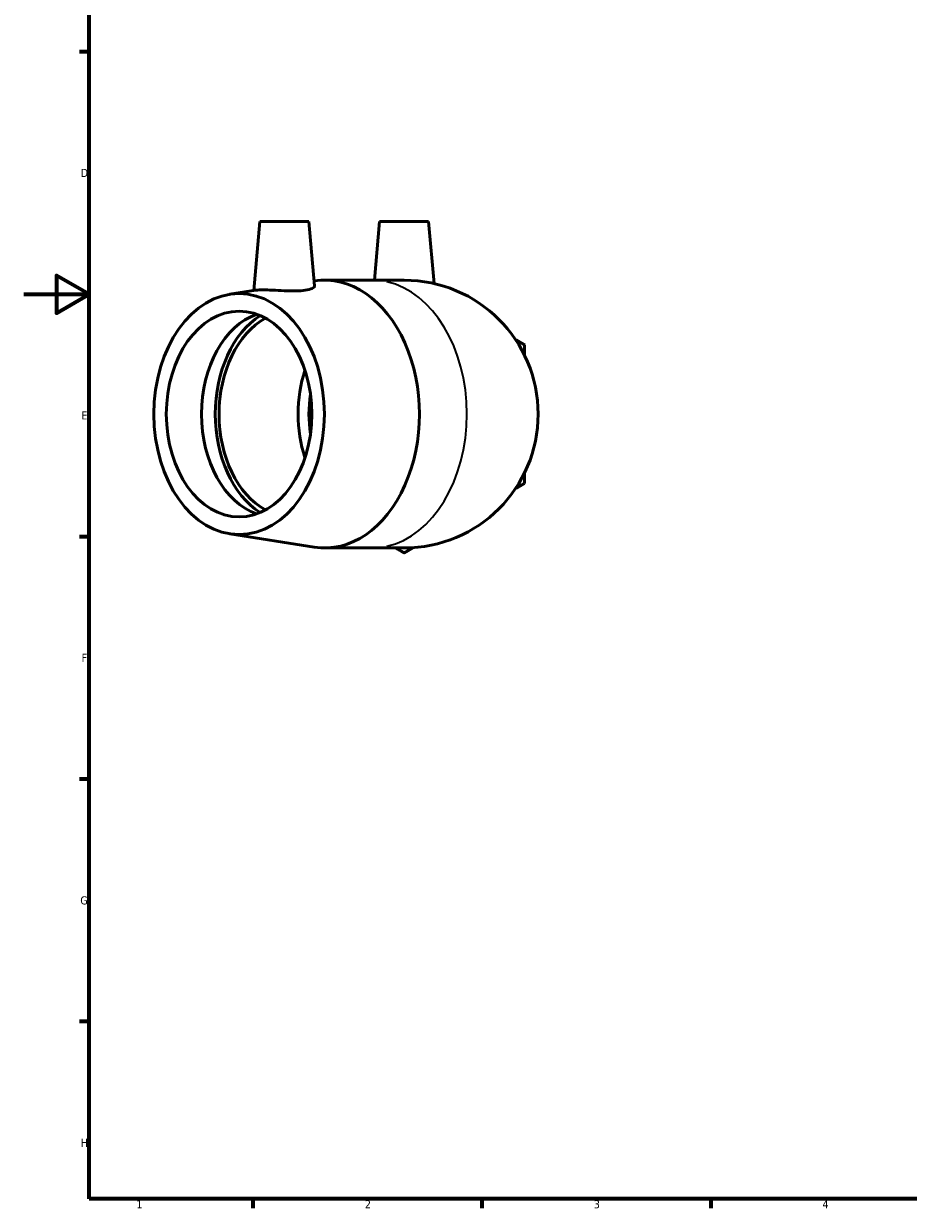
# Model space of a CAD drawing. Header units: millimetres. Extents: x 0 to 901, y -12 to 772.
# Tile 1 of 6: x 0 to 271, y 17 to 380. Entities that reach past the tile are written whole.
import ezdxf

# ---------------------------------------------------------------- set-up
doc = ezdxf.new("R2010")
doc.units = ezdxf.units.MM
for name, color, linetype, lineweight in [('Border (ISO)', 7, 'Continuous', 70), ('Visible (ISO)', 7, 'Continuous', 50), ('Visible Narrow (ISO)', 7, 'Continuous', 35)]:
    doc.layers.add(name, color=color, linetype=linetype, lineweight=lineweight)
doc.styles.add('Note Text (ISO)', font='tahoma.ttf')

# ---------------------------------------------------------------- blocks, each defined once
blk = doc.blocks.new('Borders Default Border')
at = {"layer": 'Border (ISO)'}
for p, q in [((20, 371.25), (17.1, 371.25)), ((20, 222.75), (17.1, 222.75)), ((20, 148.5), (17.1, 148.5)), ((20, 74.25), (17.1, 74.25)), ((70.08, 20), (70.08, 17.1)), ((140.17, 20), (140.17, 17.1)), ((210.25, 20), (210.25, 17.1))]:
    blk.add_line(p, q, dxfattribs=at)
at = {"layer": 'Border (ISO)', "flags": 128}
for points in [[(20, 20), (20, 574), (821, 574), (821, 20), (20, 20)], [(0, 297), (20, 297), (10, 302.77), (10, 291.23), (20, 297)]]:
    blk.add_lwpolyline(points, dxfattribs=at)
at = {"layer": 'Border (ISO)', "color": 232, "true_color": 0xca0064, "char_height": 2.5, "attachment_point": 7, "style": 'Note Text (ISO)'}
for s, insert in [('D', (17.43, 332.88)), ('E', (17.64, 258.63)), ('F', (17.7, 184.38)), ('G', (17.31, 110.08)), ('H', (17.44, 35.88)), ('1', (34.48, 17.1)), ('2', (104.37, 17.1)), ('3', (174.43, 17.05)), ('4', (244.42, 17.1))]:
    blk.add_mtext(s, dxfattribs=dict(at, insert=insert))

msp = doc.modelspace()

# ---------------------------------------------------------------- linework, layer by layer
at = {"layer": 'Visible (ISO)'}
for p, q in [((72.282, 319.291), (70.431, 298.132)), ((72.282, 319.291), (87.282, 319.291)), ((87.282, 319.291), (89.009, 299.549)), ((108.91, 319.291), (107.336, 301.291)), ((108.91, 319.291), (123.91, 319.291)), ((123.91, 319.291), (125.576, 300.253)), ((92.077, 301.291), (106.623, 301.291)), ((116.41, 301.291), (106.623, 301.291)), ((63.023, 296.964), (70.9, 298.206)), ((63.023, 223.618), (88.865, 219.543)), ((92.077, 219.291), (106.623, 219.291)), ((106.623, 219.291), (116.41, 219.291))]:
    msp.add_line(p, q, dxfattribs=at)
msp.add_arc((116.41, 260.291), 41, 270, 90, dxfattribs=at)
for centre, major_axis, start_param, end_param in [((92.077, 260.291), (0, 41), 3.0305538, 6.3937377), ((76.662, 260.291), (0, -31.5), 3.3852668, 6.0395112), ((82.036, 260.291), (0, 33.115), 0.4261568, 2.7154358), ((82.036, 260.291), (0, -31.5), 3.511903, 5.912875), ((106.22, 260.291), (0, 31.5), 1.1308204, 2.0107723), ((106.22, 260.291), (0, -26.775), 4.4848158, 4.9399621)]:
    msp.add_ellipse(centre, major_axis=major_axis, ratio=0.7071068, start_param=start_param, end_param=end_param, dxfattribs=at)
for major_axis in [(0, -36.9), (0, -31.5)]:
    msp.add_ellipse((65.914, 260.291), major_axis=major_axis, ratio=0.7071068, dxfattribs=at)
for points, knots in [([(86.149, 298.193), (85.323, 298.071), (84.283, 297.998), (82.017, 297.969), (80.791, 298.009), (78.498, 298.115), (77.274, 298.188), (75.024, 298.297), (73.996, 298.33), (72.368, 298.33), (71.656, 298.297), (71.074, 298.231), (70.982, 298.218), (70.901, 298.206)], [0, 0, 0, 0, 0.3434429, 0.3434429, 0.6868857, 0.6868857, 1.0323622, 1.0323622, 1.3778386, 1.3778386, 1.7233151, 1.7233151, 1.7967913, 1.7967913, 1.7967913, 1.7967913]), ([(89.009, 299.549), (89.01, 299.538), (89.011, 299.527), (89.01, 299.278), (88.768, 299.005), (87.776, 298.526), (87.025, 298.323), (86.149, 298.193)], [4.896601, 4.896601, 4.896601, 4.896601, 4.91344643, 4.91344643, 5.27782897, 5.27782897, 5.6422115, 5.6422115, 5.6422115, 5.6422115])]:
    msp.add_open_spline(points, degree=3, knots=knots, dxfattribs=at)
for points, weights in [([(153.209, 281.537), (151.813, 282.343), (150.466, 283.121)], [1, 1.00149591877, 1.00155024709]), ([(153.209, 278.369), (153.209, 279.925), (153.209, 281.537)], [1.00155024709, 1.00149591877, 1]), ([(153.209, 239.045), (153.209, 240.657), (153.209, 242.213)], [1, 1.00149591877, 1.00155024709]), ([(150.466, 237.461), (151.813, 238.239), (153.209, 239.045)], [1.00155024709, 1.00149591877, 1]), ([(113.826, 219.291), (115.096, 218.557), (116.41, 217.799)], [1.00153881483, 1.00140764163, 1]), ([(116.41, 217.799), (117.807, 218.605), (119.154, 219.383)], [1, 1.00149591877, 1.00155024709])]:
    msp.add_rational_spline(points, weights, degree=2, dxfattribs=at)
at = {"layer": 'Visible Narrow (ISO)'}
for major_axis, start_param, end_param in [((0, 41), 3.2986723, 6.1261057), ((0, 26.775), 1.4187003, 1.7228923)]:
    msp.add_ellipse((106.623, 260.291), major_axis=major_axis, ratio=0.7071068, start_param=start_param, end_param=end_param, dxfattribs=at)

# ---------------------------------------------------------------- block references
msp.add_blockref('Borders Default Border', (0, 0))

doc.saveas('drawing.dxf')
